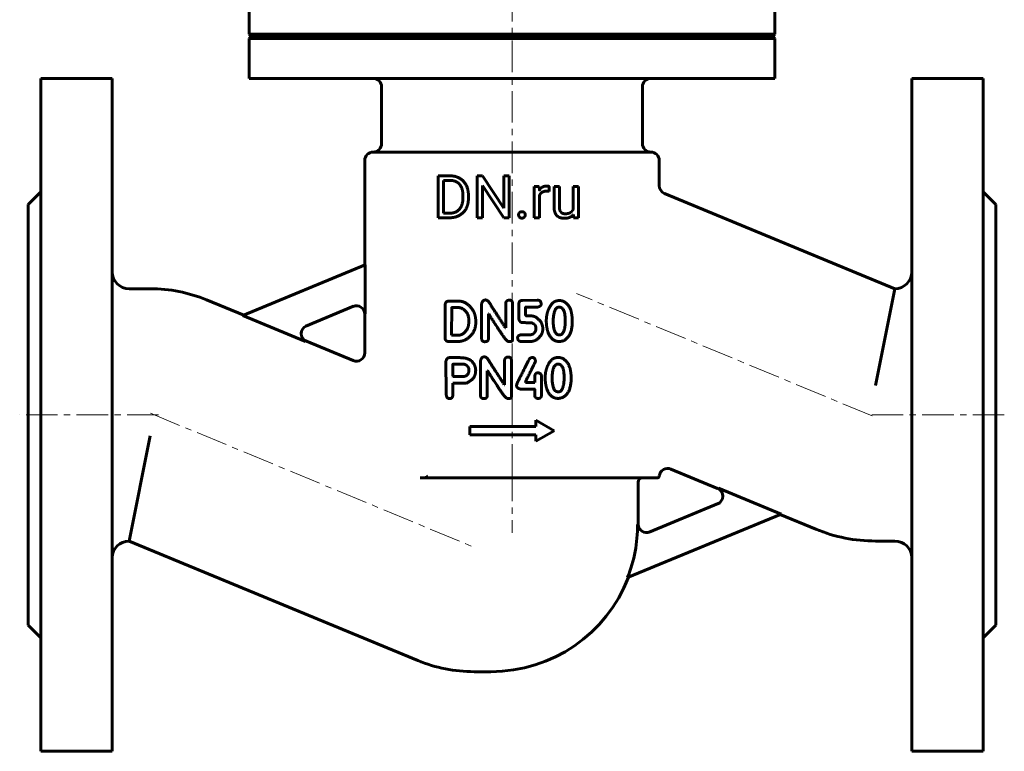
# Model space of a CAD drawing. Header units: millimetres. Extents: x -123 to 123, y -173 to 173.
# Tile 1 of 2: x -117 to 117, y -173 to 1. Entities that reach past the tile are written whole.
import ezdxf

# ---------------------------------------------------------------- set-up
doc = ezdxf.new("R2010")
doc.units = ezdxf.units.MM
for name, pattern in [('K5LT-1', [0]), ('K5LT_AXLED', [12, 7.5, -1.5, 1.5, -1.5]), ('K5LT_BASIC', [0])]:
    doc.linetypes.add(name, pattern=pattern)
doc.layers.add('Системный слой (1)', color=7, linetype='Continuous', true_color=0x6c6c6c)

# ---------------------------------------------------------------- blocks, each defined once
blk = doc.blocks.new('U12')
at = {"layer": 'Системный слой (1)', "color": 143, "linetype": 'K5LT_BASIC', "lineweight": 60, "true_color": 0x33acca}
for p, q in [((-72.6, -66.12), (-63.76, -69.79)), ((-48.84, -75.97), (-37.77, -80.55))]:
    blk.add_line(p, q, dxfattribs=at)
blk = doc.blocks.new('U13')
at = {"layer": 'Системный слой (1)', "color": 143, "linetype": 'K5LT_BASIC', "lineweight": 60, "true_color": 0x33acca}
for p, q in [((48.84, -110.96), (37.77, -106.37)), ((72.23, -120.64), (63.76, -117.13))]:
    blk.add_line(p, q, dxfattribs=at)
blk = doc.blocks.new('U14')
at = {"layer": 'Системный слой (1)', "color": 143, "linetype": 'K5LT_BASIC', "lineweight": 60, "true_color": 0x33acca}
for p, q in [((-35, -57.88), (-35, -32.96)), ((-35, -78.71), (-35, -69.53))]:
    blk.add_line(p, q, dxfattribs=at)

msp = doc.modelspace()

# ---------------------------------------------------------------- linework, layer by layer
at = {"layer": 'Системный слой (1)', "color": 30, "linetype": 'K5LT_AXLED', "lineweight": 18, "true_color": 0xff8000}
for p, q in [((0, 151.54), (0, -109.96)), ((85.56, -93.69), (15.31, -64.59)), ((-83.99, -93.46), (-117, -93.46)), ((-85.93, -93.08), (-9.07, -124.91)), ((117, -93.46), (84.39, -93.46)), ((0, -106.46), (0, -121.53))]:
    msp.add_line(p, q, dxfattribs=at)
at = {"layer": 'Системный слой (1)', "color": 143, "linetype": 'K5LT_BASIC', "lineweight": 60, "true_color": 0x33acca}
for p, q in [((-62.5, -2.96), (-62.5, 6.54)), ((62.5, -2.96), (62.5, 6.54)), ((-62.5, -2.96), (62.5, -2.96)), ((-62, -3.46), (-62.5, -2.96)), ((-62.5, -3.96), (-62, -3.46)), ((-62.5, -13.46), (-62.5, -3.96)), ((-62.5, -3.96), (62.5, -3.96)), ((-62, -3.46), (62, -3.46)), ((62, -3.46), (62.5, -2.96)), ((62.5, -3.96), (62, -3.46)), ((62.5, -13.46), (62.5, -3.96)), ((-112, -13.46), (-95, -13.46)), ((-112, -13.46), (-112, -173.46)), ((-95, -13.46), (-95, -173.46)), ((-62.5, -13.46), (62.5, -13.46)), ((112, -13.46), (95, -13.46)), ((95, -13.46), (95, -173.46)), ((112, -13.46), (112, -173.46)), ((-31, -28.96), (-31, -15.46)), ((31, -28.96), (31, -15.46)), ((-33, -30.96), (33, -30.96)), ((35, -38.94), (35, -32.96)), ((-17.57, -36.62), (-14.75, -36.62)), ((-17.57, -46.59), (-17.57, -36.62)), ((-8.31, -46.59), (-8.31, -36.62)), ((-8.31, -36.62), (-6.99, -36.62)), ((-6.99, -36.62), (-1.95, -44.33)), ((-1.95, -36.62), (-0.64, -36.62)), ((-1.95, -44.33), (-1.95, -36.62)), ((-0.64, -46.59), (-0.64, -36.62)), ((-16.25, -45.51), (-16.25, -37.7)), ((-16.25, -37.7), (-14.75, -37.7)), ((-6.99, -38.9), (-1.97, -46.59)), ((-6.99, -46.59), (-6.99, -38.9)), ((5.26, -46.59), (5.26, -39.18)), ((5.26, -39.18), (6.49, -39.18)), ((6.49, -39.18), (6.51, -40.02)), ((8.83, -40.31), (8.84, -39.14)), ((9.99, -43.96), (9.99, -39.18)), ((9.99, -39.18), (11.26, -39.18)), ((11.26, -43.97), (11.26, -39.18)), ((14.55, -39.18), (15.83, -39.18)), ((14.55, -44.57), (14.55, -39.18)), ((15.83, -46.59), (15.83, -39.18)), ((-115, -43.46), (-112, -40.46)), ((-11.66, -41.9), (-11.66, -41.29)), ((-10.35, -41.9), (-10.35, -41.31)), ((6.52, -46.59), (6.52, -41.32)), ((90.97, -63.46), (36.23, -40.79)), ((115, -43.46), (112, -40.46)), ((-115, -43.46), (-115, -143.46)), ((115, -43.46), (115, -143.46)), ((-17.57, -46.59), (-14.87, -46.59)), ((-16.25, -45.51), (-14.87, -45.51)), ((-8.31, -46.59), (-6.99, -46.59)), ((-1.97, -46.59), (-0.64, -46.59)), ((5.26, -46.59), (6.52, -46.59)), ((14.59, -45.85), (14.61, -46.59)), ((14.61, -46.59), (15.83, -46.59)), ((-63.95, -69.87), (-34.87, -57.82)), ((-34.87, -69.47), (-34.87, -57.82)), ((-91, -63.46), (-85.99, -63.46)), ((86.39, -86.46), (90.97, -63.46)), ((91, -63.46), (90.97, -63.46)), ((-37.64, -67.63), (-49.03, -72.35)), ((-15.91, -75.24), (-15.91, -67.33)), ((-15.17, -66.44), (-14.93, -66.42)), ((-14.93, -66.42), (-12.65, -66.42)), ((-7.21, -75.36), (-7.21, -67.08)), ((-1.5, -72.75), (-1.5, -67.12)), ((0.13, -75.59), (0.13, -67.08)), ((1.61, -70.27), (1.61, -67.19)), ((2.53, -66.23), (5.99, -66.19)), ((3.3, -67.84), (5.91, -67.84)), ((-63.95, -69.87), (-49.05, -76.04)), ((-14.34, -74.48), (-14.32, -68.02)), ((-14.24, -67.94), (-12.76, -67.94)), ((-5.61, -75.36), (-5.61, -69.44)), ((-5.61, -69.44), (-5.54, -69.44)), ((3.22, -69.61), (3.22, -67.92)), ((3.49, -69.92), (4.53, -69.92)), ((-10.28, -71.37), (-10.28, -70.91)), ((9.78, -71.31), (9.81, -70.54)), ((14.33, -71.13), (14.33, -71.09)), ((-14.34, -74.48), (-14.26, -74.52)), ((-14.26, -74.52), (-12.76, -74.52)), ((-1.58, -72.75), (-1.5, -72.75)), ((2.15, -74.41), (4.3, -74.41)), ((5.68, -73.26), (5.68, -72.72)), ((7.3, -73.11), (7.3, -72.76)), ((11.11, -74.42), (11.44, -74.42)), ((-15.04, -76.04), (-12.95, -76.04)), ((-0.74, -76.03), (-0.48, -76.03)), ((2.26, -76.04), (4.37, -76.04)), ((-15.7, -80.74), (-15.67, -88.16)), ((-14.83, -79.85), (-12.78, -79.85)), ((-14, -81.43), (-11.26, -81.43)), ((-7.47, -88.89), (-7.47, -80.61)), ((-1.77, -86.28), (-1.77, -80.66)), ((-0.13, -89.12), (-0.13, -80.61)), ((-5.88, -88.89), (-5.88, -82.98)), ((-5.88, -82.98), (-5.8, -82.98)), ((6.99, -88.84), (6.99, -84.22)), ((9.51, -84.85), (9.55, -84.07)), ((-14.03, -84.28), (-13.96, -84.36)), ((-14.03, -85.92), (-10.84, -85.92)), ((-14.03, -88.65), (-14.03, -85.92)), ((-13.96, -84.36), (-11.87, -84.36)), ((-1.84, -86.28), (-1.77, -86.28)), ((3.2, -85.74), (3.2, -85.59)), ((3.2, -85.74), (5.39, -85.74)), ((5.39, -85.74), (5.39, -84.63)), ((14.06, -84.66), (14.06, -84.63)), ((2.12, -87.34), (5.32, -87.34)), ((5.39, -88.89), (5.39, -87.41)), ((10.84, -87.95), (11.18, -87.95)), ((-1, -89.56), (-0.74, -89.56)), ((5.67, -94.72), (10, -97.22)), ((5.67, -96.22), (5.67, -94.72)), ((-10, -96.22), (5.67, -96.22)), ((-10, -98.22), (-10, -96.22)), ((-10, -98.22), (5.67, -98.22)), ((5.67, -99.72), (10, -97.22)), ((5.67, -99.72), (5.67, -98.22)), ((-85.99, -98.46), (-90.97, -123.46)), ((-20.19, -108.46), (-21.85, -108.46)), ((-20.19, -108.46), (-20.37, -107.96)), ((-19.9, -108.46), (-20.19, -108.46)), ((-19.9, -108.46), (34.36, -108.46)), ((30, -119.53), (30, -109.46)), ((34.36, -108.46), (34.51, -108.46)), ((63.95, -117.05), (49.05, -110.88)), ((32.62, -121.37), (49.03, -114.57)), ((63.95, -117.05), (27.48, -132.16)), ((29.85, -119.53), (30, -119.53)), ((-91, -123.46), (-90.97, -123.46)), ((-90.97, -123.46), (-22.4, -151.86)), ((91, -123.46), (86.39, -123.46)), ((-115, -143.46), (-112, -146.46)), ((115, -143.46), (112, -146.46)), ((-9.01, -154.53), (-5, -154.53)), ((-112, -173.46), (-95, -173.46)), ((112, -173.46), (95, -173.46))]:
    msp.add_line(p, q, dxfattribs=at)
for centre, radius, start, end in [((-33, -15.46), 2, 0, 90), ((33, -15.46), 2, 90, 180), ((-33, -28.96), 2, 270, 0), ((33, -28.96), 2, 180, 270), ((-33, -32.96), 2, 90, 180), ((33, -32.96), 2, 0, 90), ((37, -38.94), 2, 180, 247.5), ((-91, -59.46), 4, 180, 270), ((91, -59.46), 4, 270, 0), ((-85.99, -98.46), 35, 67.5, 90), ((-37, -69.53), 2, 0, 112.5), ((-48.08, -74.12), 2, 112.5, 247.5), ((-37, -78.71), 2, 247.5, 0), ((37, -108.21), 2, 67.5, 173.2837), ((31, -109.46), 1, 90, 180), ((34.51, -107.96), 0.5, 270, 354.1618), ((48.08, -112.8), 2, 292.5, 67.5), ((-5, -119.53), 34.85, 338.7479, 359.9966), ((32, -119.46), 2, 181.8297, 292.5), ((86.39, -86.46), 37, 247.5, 270), ((-91, -127.46), 4, 90, 180), ((91, -127.46), 4, 0, 90), ((-5, -119.53), 35, 270, 338.9831), ((-9.01, -119.53), 35, 247.5, 270)]:
    msp.add_arc(centre, radius, start, end, dxfattribs=at)
for points in [[(-10.35, -41.31), (-10.35, -40.22), (-10.98, -38.49), (-12.15, -37.27), (-13.77, -36.62), (-14.75, -36.62)], [(-11.66, -41.29), (-11.66, -40.44), (-12.07, -39.1), (-12.87, -38.18), (-14.01, -37.7), (-14.75, -37.7)], [(8.28, -39.04), (7.67, -39.04), (7.24, -39.3)], [(8.59, -39.07), (8.41, -39.04), (8.28, -39.04)], [(8.84, -39.14), (8.77, -39.1), (8.59, -39.07)], [(-14.87, -46.59), (-13.83, -46.59), (-12.17, -45.93), (-10.98, -44.72), (-10.35, -42.98), (-10.35, -41.9)], [(-14.87, -45.51), (-13.8, -45.51), (-12.38, -44.61), (-11.66, -42.99), (-11.66, -41.9)], [(8.22, -40.26), (8.39, -40.26), (8.67, -40.28), (8.83, -40.31)], [(9.99, -43.96), (9.99, -44.7), (10.17, -45.22)], [(11.37, -44.79), (11.26, -44.47), (11.26, -43.97)], [(1.78, -45.37), (1.57, -45.59), (1.57, -45.91)], [(1.57, -45.91), (1.57, -46.23), (1.78, -46.45)], [(2.36, -45.15), (1.98, -45.15), (1.78, -45.37)], [(1.78, -46.45), (1.98, -46.67), (2.36, -46.67)], [(2.95, -45.37), (2.74, -45.15), (2.36, -45.15)], [(2.36, -46.67), (2.74, -46.67), (2.95, -46.45)], [(3.15, -45.91), (3.15, -45.59), (2.95, -45.37)], [(2.95, -46.45), (3.15, -46.23), (3.15, -45.91)], [(10.17, -45.22), (10.34, -45.75), (10.66, -46.08)], [(10.66, -46.08), (10.99, -46.41), (11.43, -46.56)], [(12.12, -45.57), (11.88, -45.5), (11.48, -45.12), (11.37, -44.79)], [(11.43, -46.56), (11.88, -46.72), (12.42, -46.72)], [(12.62, -45.65), (12.36, -45.65), (12.12, -45.57)], [(12.42, -46.72), (13.22, -46.72), (13.77, -46.47)], [(13.9, -45.34), (13.43, -45.65), (12.62, -45.65)], [(13.77, -46.47), (14.26, -46.24), (14.59, -45.85)], [(14.55, -44.57), (14.34, -45.05), (13.9, -45.34)], [(-15.17, -66.44), (-15.79, -66.46), (-15.91, -67.33)], [(-9.11, -68.9), (-10.54, -66.42), (-12.65, -66.42)], [(-6.3, -66.14), (-7.04, -66.14), (-7.21, -67.08)], [(-4.96, -67.51), (-5.61, -66.14), (-6.3, -66.14)], [(-1.58, -72.75), (-3.41, -69.85), (-4.96, -67.51)], [(-0.59, -66.17), (-1.5, -66.17), (-1.5, -67.12)], [(0.13, -67.08), (0.13, -66.17), (-0.59, -66.17)], [(2.53, -66.23), (1.61, -66.23), (1.61, -67.19)], [(3.22, -67.92), (3.22, -67.85), (3.3, -67.84)], [(5.91, -67.84), (6.95, -67.74), (6.95, -67.03)], [(6.91, -67), (6.91, -66.19), (5.99, -66.19)], [(6.95, -67.03), (6.95, -67), (6.91, -67)], [(10.15, -66.51), (9.43, -66.88), (8.81, -68.1)], [(11.18, -67.83), (10.02, -67.83), (9.81, -70.54)], [(11.15, -66.25), (10.52, -66.36), (10.15, -66.51)], [(13.96, -68.46), (12.96, -66.25), (11.15, -66.25)], [(12.66, -71.09), (12.66, -67.83), (11.18, -67.83)], [(-14.24, -67.94), (-14.32, -67.96), (-14.32, -68.02)], [(-12.19, -68.02), (-12.54, -67.94), (-12.76, -67.94)], [(-10.28, -70.91), (-10.28, -68.78), (-12.19, -68.02)], [(-8.61, -71.37), (-8.61, -69.86), (-9.11, -68.9)], [(-5.54, -69.44), (-4.61, -71), (-2.38, -74.3)], [(3.49, -69.92), (3.22, -69.92), (3.22, -69.61)], [(6.83, -71.3), (5.72, -69.92), (4.53, -69.92)], [(8.81, -68.1), (8.19, -69.32), (8.15, -71.02)], [(14.33, -71.09), (14.33, -69.89), (13.96, -68.46)], [(-11.28, -75.74), (-8.61, -74.34), (-8.61, -71.37)], [(-10.67, -73.11), (-10.28, -72.42), (-10.28, -71.37)], [(1.61, -70.27), (1.61, -71.53), (2.6, -71.53)], [(2.6, -71.53), (4.87, -71.54), (4.87, -71.65)], [(4.87, -71.65), (5.68, -72.13), (5.68, -72.72)], [(7.3, -72.76), (7.3, -72.22), (6.83, -71.3)], [(8.15, -71.02), (8.15, -72.44), (8.55, -73.83)], [(9.78, -71.31), (9.93, -74.42), (11.11, -74.42)], [(11.44, -74.42), (12.24, -74.42), (12.59, -72.39)], [(11.96, -75.9), (14.33, -75.1), (14.33, -71.13)], [(12.59, -72.39), (12.66, -71.48), (12.66, -71.09)], [(-12.76, -74.52), (-11.58, -74.52), (-10.67, -73.11)], [(-2.38, -74.3), (-1.27, -76.03), (-0.74, -76.03)], [(2.15, -74.41), (1.34, -74.55), (1.34, -75.14)], [(5.68, -73.26), (5.3, -74.41), (4.3, -74.41)], [(5.56, -75.76), (7.3, -74.69), (7.3, -73.11)], [(8.55, -73.83), (9.44, -76.01), (11.15, -76.01)], [(-15.91, -75.24), (-15.88, -75.94), (-15.04, -76.04)], [(-12.95, -76.04), (-12.34, -76.04), (-11.28, -75.74)], [(-7.21, -75.36), (-7.21, -76.06), (-6.45, -76.06)], [(-6.45, -76.06), (-5.61, -76.06), (-5.61, -75.36)], [(-0.48, -76.03), (0.13, -76.03), (0.13, -75.59)], [(1.34, -75.14), (1.34, -75.97), (2.26, -76.04)], [(4.37, -76.04), (4.68, -76.04), (5.56, -75.76)], [(11.15, -76.01), (11.63, -76.01), (11.96, -75.9)], [(-14.83, -79.85), (-15.51, -79.85), (-15.7, -80.74)], [(-14, -81.43), (-14.07, -81.44), (-14.07, -81.51)], [(-14.07, -81.51), (-14.03, -83.79), (-14.03, -84.28)], [(-9.39, -80.9), (-10.22, -79.83), (-12.78, -79.85)], [(-10.23, -82.8), (-10.23, -81.89), (-11.26, -81.43)], [(-8.64, -82.99), (-8.55, -81.97), (-9.39, -80.9)], [(-6.56, -79.67), (-7.31, -79.67), (-7.47, -80.61)], [(-5.23, -81.04), (-5.88, -79.67), (-6.56, -79.67)], [(-1.84, -86.28), (-3.68, -83.38), (-5.23, -81.04)], [(-0.86, -79.7), (-1.77, -79.7), (-1.77, -80.66)], [(-0.13, -80.61), (-0.13, -79.7), (-0.86, -79.7)], [(4.05, -80.35), (1.08, -86.09), (1.08, -86.37)], [(3.2, -85.59), (5.58, -80.8), (5.58, -80.69)], [(4.76, -79.8), (4.05, -80.03), (4.05, -80.35)], [(5.58, -80.69), (5.49, -79.8), (4.76, -79.8)], [(8.55, -81.63), (7.93, -82.85), (7.88, -84.55)], [(9.88, -80.04), (9.16, -80.42), (8.55, -81.63)], [(10.92, -81.37), (9.75, -81.37), (9.55, -84.07)], [(10.88, -79.78), (10.25, -79.89), (9.88, -80.04)], [(13.69, -82), (12.7, -79.78), (10.88, -79.78)], [(12.4, -84.63), (12.4, -81.37), (10.92, -81.37)], [(-11.87, -84.36), (-10.23, -84.36), (-10.23, -82.8)], [(-10.84, -85.92), (-8.64, -84.96), (-8.64, -82.99)], [(-5.8, -82.98), (-4.88, -84.54), (-2.65, -87.84)], [(6.21, -83.44), (5.39, -83.44), (5.39, -84.63)], [(6.99, -84.22), (6.99, -83.63), (6.21, -83.44)], [(14.06, -84.63), (14.06, -83.42), (13.69, -82)], [(1.08, -86.37), (1.08, -87.19), (2.12, -87.34)], [(7.88, -84.55), (7.88, -85.98), (8.29, -87.36)], [(9.51, -84.85), (9.66, -87.95), (10.84, -87.95)], [(11.18, -87.95), (11.98, -87.95), (12.32, -85.92)], [(11.69, -89.43), (14.06, -88.63), (14.06, -84.66)], [(12.32, -85.92), (12.4, -85.01), (12.4, -84.63)], [(-15.67, -88.16), (-15.67, -89.6), (-14.83, -89.6)], [(-14.83, -89.6), (-14.12, -89.6), (-14.03, -88.65)], [(-7.47, -88.89), (-7.47, -89.59), (-6.71, -89.59)], [(-6.71, -89.59), (-5.88, -89.59), (-5.88, -88.89)], [(-2.65, -87.84), (-1.54, -89.56), (-1, -89.56)], [(5.32, -87.34), (5.39, -87.34), (5.39, -87.41)], [(5.39, -88.89), (5.43, -89.46), (6.22, -89.57)], [(6.22, -89.57), (6.99, -89.52), (6.99, -88.84)], [(8.29, -87.36), (9.17, -89.54), (10.88, -89.54)], [(-0.74, -89.56), (-0.13, -89.56), (-0.13, -89.12)], [(10.88, -89.54), (11.36, -89.54), (11.69, -89.43)]]:
    msp.add_open_spline(points, degree=2, dxfattribs=at)
for points, degree, knots in [([(7.24, -39.3), (6.8, -39.55), (6.52, -40.02), (6.51, -40.02)], 2, [0, 0, 0, 1.967275, 2, 2, 2]), ([(6.52, -41.32), (6.65, -41.01), (7.11, -40.53), (7.78, -40.26), (8.22, -40.26)], 2, [0, 0, 0, 0.9573, 1.97865, 3, 3, 3]), ([(-20.37, -107.96), (-20.35, -108.02), (-20.31, -108.1), (-20.24, -108.21), (-20.18, -108.29), (-20.11, -108.36), (-20.05, -108.41), (-20, -108.44), (-19.95, -108.45), (-19.92, -108.46), (-19.9, -108.46)], 3, [0, 0, 0, 0, 2.523093, 3.62875, 4.990077, 6.596985, 7.899007, 8.910183, 9.623824, 11, 11, 11, 11])]:
    msp.add_open_spline(points, degree=degree, knots=knots, dxfattribs=at)
at = {"layer": 'Системный слой (1)', "color": 7, "linetype": 'K5LT-1'}
for points, knots in [([(-37.64, -67.63), (-37.61, -67.62), (-37.54, -67.59), (-37.4, -67.55), (-37.29, -67.52), (-37.18, -67.5), (-37.1, -67.49), (-36.93, -67.48), (-36.8, -67.48), (-36.63, -67.49), (-36.53, -67.5), (-36.44, -67.52), (-36.42, -67.53), (-36.37, -67.54), (-36.27, -67.57), (-36.13, -67.62), (-35.98, -67.69), (-35.84, -67.76), (-35.72, -67.84), (-35.6, -67.93), (-35.46, -68.05), (-35.34, -68.18), (-35.25, -68.31), (-35.17, -68.41), (-35.11, -68.53), (-35.05, -68.64), (-35, -68.76), (-34.96, -68.88), (-34.93, -68.99), (-34.9, -69.11), (-34.89, -69.22), (-34.88, -69.32), (-34.87, -69.4), (-34.87, -69.45), (-34.87, -69.47)], [0, 0, 0, 0, 0.445603, 0.891206, 1.782412, 1.829913, 2.296333, 2.81325, 3.796587, 3.898939, 4.927313, 4.981027, 5.067642, 5.240873, 5.587334, 6.280257, 7.080386, 7.639255, 8.198124, 8.772343, 9.575173, 10.392652, 10.922748, 11.466237, 11.990217, 12.510053, 13.022897, 13.535741, 14.051794, 14.482768, 14.96187, 15.402751, 15.701376, 16, 16, 16, 16]), ([(-49.03, -72.35), (-49.06, -72.36), (-49.12, -72.39), (-49.21, -72.43), (-49.3, -72.49), (-49.43, -72.56), (-49.56, -72.67), (-49.72, -72.82), (-49.86, -72.98), (-49.96, -73.12), (-50.04, -73.26), (-50.1, -73.38), (-50.16, -73.52), (-50.2, -73.65), (-50.22, -73.74), (-50.24, -73.84), (-50.27, -73.97), (-50.28, -74.18), (-50.27, -74.43), (-50.24, -74.61), (-50.2, -74.74), (-50.17, -74.86), (-50.12, -74.99), (-50.05, -75.13), (-50, -75.23), (-49.93, -75.34), (-49.84, -75.46), (-49.71, -75.6), (-49.57, -75.73), (-49.42, -75.85), (-49.28, -75.93), (-49.15, -76), (-49.08, -76.03), (-49.05, -76.04)], [0, 0, 0, 0, 0.406216, 0.812431, 1.252734, 1.693036, 2.565693, 3.344612, 4.310706, 5.152358, 5.419827, 6.227138, 6.765897, 7.304656, 7.843415, 7.898774, 8.467052, 9.476563, 10.482361, 11.485331, 11.689258, 12.097111, 12.912818, 13.433134, 13.939971, 14.255068, 15.016598, 15.776933, 16.537268, 17.297604, 18.100186, 18.550093, 19, 19, 19, 19]), ([(49.03, -114.57), (49.06, -114.56), (49.12, -114.53), (49.21, -114.49), (49.3, -114.43), (49.43, -114.36), (49.56, -114.25), (49.72, -114.1), (49.86, -113.94), (49.96, -113.8), (50.04, -113.66), (50.1, -113.54), (50.16, -113.4), (50.2, -113.27), (50.22, -113.18), (50.24, -113.08), (50.27, -112.95), (50.28, -112.74), (50.27, -112.49), (50.24, -112.31), (50.2, -112.18), (50.17, -112.06), (50.12, -111.93), (50.05, -111.79), (50, -111.69), (49.93, -111.58), (49.84, -111.46), (49.71, -111.32), (49.57, -111.19), (49.42, -111.07), (49.28, -110.99), (49.15, -110.92), (49.08, -110.89), (49.05, -110.88)], [0, 0, 0, 0, 0.406216, 0.812431, 1.252734, 1.693036, 2.565693, 3.344612, 4.310706, 5.152358, 5.419827, 6.227138, 6.765897, 7.304656, 7.843415, 7.898774, 8.467052, 9.476563, 10.482361, 11.485331, 11.689258, 12.097111, 12.912818, 13.433134, 13.939971, 14.255068, 15.016598, 15.776933, 16.537268, 17.297604, 18.100186, 18.550093, 19, 19, 19, 19]), ([(31.12, -121.38), (31.08, -121.37), (30.99, -121.33), (30.85, -121.26), (30.71, -121.17), (30.58, -121.07), (30.44, -120.95), (30.32, -120.82), (30.23, -120.7), (30.15, -120.59), (30.09, -120.48), (30.03, -120.36), (29.98, -120.25), (29.94, -120.13), (29.91, -120.01), (29.88, -119.9), (29.87, -119.79), (29.86, -119.69), (29.85, -119.6), (29.85, -119.55), (29.85, -119.53)], [0, 0, 0, 0, 0.493563, 1.233907, 1.913082, 2.478392, 3.296168, 4.112306, 4.641488, 5.184226, 5.707318, 6.226502, 6.738531, 7.250561, 7.765619, 8.196799, 8.675333, 9.115989, 9.422785, 9.729581, 9.729581, 9.729581, 9.729581]), ([(31.12, -121.38), (31.16, -121.4), (31.27, -121.44), (31.38, -121.47), (31.49, -121.49), (31.59, -121.51), (31.72, -121.52), (31.84, -121.52), (31.99, -121.52), (32.15, -121.5), (32.3, -121.47), (32.41, -121.44), (32.52, -121.41), (32.59, -121.38), (32.62, -121.37)], [0, 0, 0, 0, 0.601702, 1.504255, 1.56416, 2.217218, 2.792086, 3.366953, 3.832918, 4.931108, 5.455502, 5.979896, 6.489948, 7, 7, 7, 7])]:
    msp.add_open_spline(points, degree=3, knots=knots, dxfattribs=at)

# ---------------------------------------------------------------- block references
at = {"layer": 'Системный слой (1)'}
for name in ['U14', 'U12', 'U13']:
    msp.add_blockref(name, (0, 0), dxfattribs=at)

doc.saveas('drawing.dxf')
